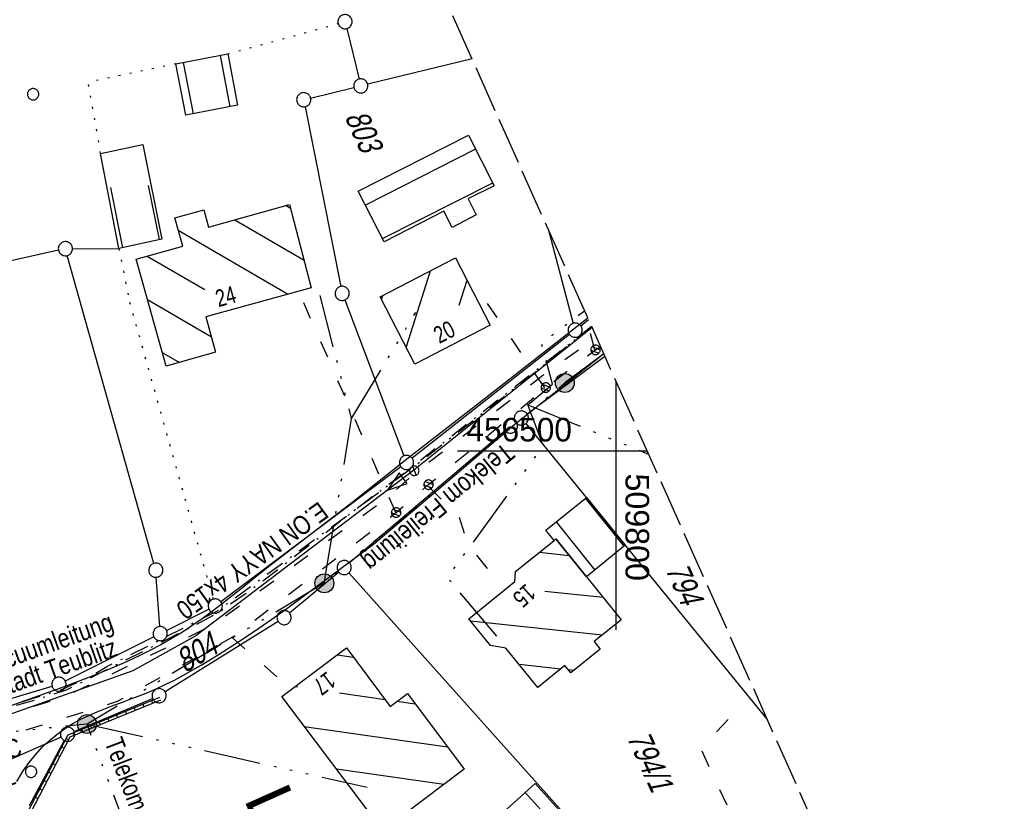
# Model space of a CAD drawing. Extents: x 509202 to 509841, y 456298 to 457260.
# Tile 31 of 56: x 509737 to 509841, y 456463 to 456546. Entities that reach past the tile are written whole.
import ezdxf
from ezdxf.enums import TextEntityAlignment as Align

# ---------------------------------------------------------------- set-up
doc = ezdxf.new("R2010")
doc.units = 0
doc.header["$LTSCALE"] = 10
doc.header["$MEASUREMENT"] = 0
for name, pattern in [('ACAD_ISO03W100', [30, 12, -18]), ('ACAD_ISO14W100', [25.5, 12, -3, 0.5, -3, 0.5, -3, 0.5, -3]), ('LT00', [0]), ('LT08', [0.42, 0.2, -0.1, 0.02, -0.1]), ('LT14', [0.6, 0.5, -0.1]), ('PUNKTX2_STR', [0.6, 0.1, -0.5])]:
    doc.linetypes.add(name, pattern=pattern)
doc.layers.get('0').update_dxf_attribs({"linetype": 'LT00'})
for name, color, linetype in [('--EK_FBR', 1, 'LT00'), ('ABWASSERLTG', 24, 'LT00'), ('ABWASSERLTG_FLIEßPF', 26, 'Continuous'), ('ABWASSERLTG_TEXT', 26, 'Continuous'), ('DFK_BEB_SCHR', 254, 'LT00'), ('DFK_BEBAUUNG', 250, 'LT00'), ('DFK_FLUR_NR', 250, 'LT00'), ('DFK_GZPKT', 250, 'LT00'), ('DFK_HAUSNR', 250, 'LT00'), ('DFK_KATASTER', 250, 'LT00'), ('DFK_NUTZUNGSGRENZE', 70, 'PUNKTX2_STR'), ('DFK_TOPO-ANL', 252, 'LT00'), ('DFK_VERMPKT', 252, 'LT00'), ('ORTSNAMEN', 250, 'Continuous'), ('STROM_TEXT', 80, 'Continuous'), ('STROM_UNTER', 80, 'LT08'), ('STROM_UNTER_BELEUCHTUNG', 80, 'LT08'), ('TELEKOM', 210, 'ACAD_ISO14W100'), ('TELEKOM_TEXT', 210, 'Continuous'), ('V114_AFBR_BAB', 250, 'LT00'), ('V114_MAUER', 141, 'LT00'), ('V114_RASTER', 250, 'LT00'), ('V114_W_HAUS', 130, 'LT00'), ('V114_W_SCHIEB', 130, 'LT00'), ('WASSERLTG', 130, 'ACAD_ISO03W100'), ('WASSERLTG_TEXT', 130, 'Continuous')]:
    doc.layers.add(name, color=color, linetype=linetype)
doc.layers.add('-BLATT_114-RAND', color=7, linetype='LT14', plot=False)
doc.styles.add('Arial', font='ARIAL.TTF')
doc.styles.get("Standard").update_dxf_attribs({"font": 'ARIAL.TTF'})
doc.styles.add('Versorgungsltg', font='ARIAL.TTF', dxfattribs={"width": 0.8, "height": 2})

# ---------------------------------------------------------------- blocks, each defined once
blk = doc.blocks.new('SYMB7010')
at = {"color": 0, "linetype": 'ByBlock'}
for points in [[(-0.031408, 0.499213), (-0.093728, 0.49134), (-0.15457, 0.475719), (-0.212975, 0.452595), (-0.268021, 0.422333), (-0.31884, 0.385411), (-0.36463, 0.342411), (-0.40467, 0.29401), (-0.438329, 0.240973), (-0.465074, 0.184136), (-0.484486, 0.124395), (-0.496256, 0.062692), (-0.5002, 0)], [(-0.5002, 0), (-0.496256, -0.062692), (-0.484486, -0.124395), (-0.465075, -0.184136), (-0.438329, -0.240973), (-0.404671, -0.29401), (-0.36463, -0.342411), (-0.31884, -0.385411), (-0.268021, -0.422333), (-0.212975, -0.452595), (-0.154571, -0.475719), (-0.093728, -0.49134), (-0.031408, -0.499213), (0.031408, -0.499213)], [(0.5002, 0), (0.496256, 0.062692), (0.484485, 0.124395), (0.465074, 0.184136), (0.438329, 0.240973), (0.40467, 0.29401), (0.36463, 0.342411), (0.31884, 0.385411), (0.268021, 0.422333), (0.212975, 0.452595), (0.15457, 0.475719), (0.093728, 0.49134), (0.031408, 0.499213), (-0.031408, 0.499213)], [(0.031408, -0.499213), (0.093728, -0.491341), (0.15457, -0.475719), (0.212975, -0.452595), (0.268021, -0.422333), (0.31884, -0.385411), (0.36463, -0.342411), (0.404671, -0.294011), (0.438329, -0.240974), (0.465075, -0.184136), (0.484486, -0.124395), (0.496256, -0.062692), (0.500201, 0)]]:
    blk.add_lwpolyline(points, dxfattribs=at)
blk = doc.blocks.new('ABWASSER-FLIEßPF')
at = {"layer": 'ABWASSERLTG_FLIEßPF'}
for p, q in [((0, 0), (-2.11, 0.7)), ((-2.11, 0.7), (-2.11, -0.7)), ((-2.11, -0.7), (0, 0))]:
    blk.add_line(p, q, dxfattribs=at)
blk = doc.blocks.new('SYMB1120')
at = {"color": 0, "linetype": 'ByBlock'}
for p, q in [((-0.465, -0.183), (0.183, 0.465)), ((-0.183, -0.465), (0.465, 0.183))]:
    blk.add_line(p, q, dxfattribs=at)
for points in [[(-0.031395, 0.499013), (-0.093691, 0.491144), (-0.154509, 0.475528), (-0.21289, 0.452414), (-0.267913, 0.422164), (-0.318712, 0.385257), (-0.364484, 0.342274), (-0.404509, 0.293893), (-0.438154, 0.240877), (-0.464888, 0.184062), (-0.484292, 0.124345), (-0.496058, 0.062667), (-0.5, 0)], [(-0.5, 0), (-0.496058, -0.062667), (-0.484292, -0.124345), (-0.464888, -0.184062), (-0.438154, -0.240877), (-0.404509, -0.293893), (-0.364485, -0.342274), (-0.318712, -0.385257), (-0.267914, -0.422164), (-0.21289, -0.452414), (-0.154509, -0.475529), (-0.093691, -0.491144), (-0.031395, -0.499014), (0.031395, -0.499014)], [(0.5, 0), (0.496057, 0.062667), (0.484292, 0.124345), (0.464888, 0.184062), (0.438153, 0.240877), (0.404509, 0.293893), (0.364484, 0.342274), (0.318712, 0.385257), (0.267913, 0.422164), (0.21289, 0.452414), (0.154509, 0.475528), (0.093691, 0.491144), (0.031395, 0.499013), (-0.031395, 0.499013)], [(0.031395, -0.499014), (0.093691, -0.491144), (0.154509, -0.475529), (0.21289, -0.452414), (0.267914, -0.422164), (0.318712, -0.385257), (0.364485, -0.342274), (0.404509, -0.293893), (0.438154, -0.240877), (0.464889, -0.184062), (0.484292, -0.124345), (0.496058, -0.062667), (0.5, 0)]]:
    blk.add_lwpolyline(points, dxfattribs=at)
blk = doc.blocks.new('SYMB1119')
at = {"color": 0, "linetype": 'ByBlock'}
blk.add_line((-0.5, 0), (0.5, 0), dxfattribs=at)
for points in [[(-0.031395, 0.499013), (-0.093691, 0.491144), (-0.154509, 0.475528), (-0.21289, 0.452414), (-0.267913, 0.422164), (-0.318712, 0.385257), (-0.364484, 0.342274), (-0.404509, 0.293893), (-0.438154, 0.240877), (-0.464888, 0.184062), (-0.484292, 0.124345), (-0.496058, 0.062667), (-0.5, 0)], [(-0.5, 0), (-0.496058, -0.062667), (-0.484292, -0.124345), (-0.464888, -0.184062), (-0.438154, -0.240877), (-0.404509, -0.293893), (-0.364485, -0.342274), (-0.318712, -0.385257), (-0.267914, -0.422164), (-0.21289, -0.452414), (-0.154509, -0.475529), (-0.093691, -0.491144), (-0.031395, -0.499014), (0.031395, -0.499014)], [(0.5, 0), (0.496057, 0.062667), (0.484292, 0.124345), (0.464888, 0.184062), (0.438153, 0.240877), (0.404509, 0.293893), (0.364484, 0.342274), (0.318712, 0.385257), (0.267913, 0.422164), (0.21289, 0.452414), (0.154509, 0.475528), (0.093691, 0.491144), (0.031395, 0.499013), (-0.031395, 0.499013)], [(0.031395, -0.499014), (0.093691, -0.491144), (0.154509, -0.475529), (0.21289, -0.452414), (0.267914, -0.422164), (0.318712, -0.385257), (0.364485, -0.342274), (0.404509, -0.293893), (0.438154, -0.240877), (0.464889, -0.184062), (0.484292, -0.124345), (0.496058, -0.062667), (0.5, 0)]]:
    blk.add_lwpolyline(points, dxfattribs=at)

msp = doc.modelspace()

# ---------------------------------------------------------------- hatches: boundary and pattern name
at = {"layer": 'TELEKOM_TEXT'}
h = msp.add_hatch(color=256, dxfattribs=at)
edge = h.paths.add_edge_path()
edge.add_arc((509794.58, 456507.19), 1, 0, 360)
h = msp.add_hatch(color=256, dxfattribs=at)
edge = h.paths.add_edge_path()
edge.add_arc((509769.13, 456485.99), 1, 0, 360)
h = msp.add_hatch(color=256, dxfattribs=at)
edge = h.paths.add_edge_path()
edge.add_arc((509744.02, 456471.1), 1, 0, 360)

# ---------------------------------------------------------------- linework, layer by layer
at = {"layer": '--EK_FBR'}
for points in [[(509797.02, 456514.05), (509785.86, 456505.33), (509777.69, 456499), (509772.19, 456494.6), (509764.6, 456488.8), (509763.55, 456487.99), (509762.5, 456487.16), (509761.47, 456486.32), (509760.43, 456485.49), (509759.39, 456484.66), (509758.34, 456483.84), (509757.28, 456483.03), (509756.21, 456482.25), (509755.12, 456481.49), (509754.01, 456480.76), (509752.93, 456480.11), (509751.84, 456479.49), (509750.73, 456478.9), (509749.6, 456478.34), (509748.25, 456477.71), (509746.88, 456477.11), (509745.5, 456476.54), (509744.11, 456475.99), (509742.71, 456475.45), (509741.3, 456474.94), (509739.9, 456474.43), (509736.94, 456473.37), (509733.97, 456472.33)], [(509736.6, 456465.03), (509737.27, 456466.16), (509737.88, 456467.03), (509738.55, 456467.85), (509739.27, 456468.64), (509740.05, 456469.37), (509740.87, 456470.04), (509741.73, 456470.66), (509742.53, 456471.16), (509743.36, 456471.61), (509744.21, 456472.02), (509745.08, 456472.4), (509745.97, 456472.76), (509746.86, 456473.1), (509747.76, 456473.43), (509748.66, 456473.76), (509749.55, 456474.1), (509750.44, 456474.45), (509751.32, 456474.82), (509752.3, 456475.27), (509753.27, 456475.75), (509754.22, 456476.26), (509755.15, 456476.79), (509756.08, 456477.34), (509757.99, 456478.5), (509759.88, 456479.7), (509761.74, 456480.94), (509763.58, 456482.21), (509765.4, 456483.51), (509767.21, 456484.83), (509774.35, 456490.15), (509780.76, 456495.58), (509788.93, 456502.54), (509798.7, 456510.3)]]:
    msp.add_lwpolyline(points, dxfattribs=at)
at = {"layer": '-BLATT_114-RAND'}
msp.add_lwpolyline([(509201.6, 457142.83), (509579.07, 456298.35), (509841.09, 456415.47), (509463.62, 457259.94), (509201.6, 457142.83)], dxfattribs=at)
at = {"layer": 'ABWASSERLTG', "flags": 128}
msp.add_lwpolyline([(509797.46, 456513.06), (509778.6, 456497.96), (509755.54, 456480.42), (509748.85, 456476.74), (509722.39, 456467.35), (509704.29, 456463.15), (509694.28, 456467.49), (509646.81, 456432.16), (509646.53, 456430.89), (509646.67, 456429.46), (509646.49, 456418.89), (509643.75, 456414.57), (509640.21, 456410.97), (509614.03, 456390.46), (509600.1, 456375.17), (509588.48, 456369.23), (509587.13, 456368.21), (509569.37, 456358.69), (509566.46, 456353.5), (509565.61, 456351.79), (509561.16, 456347.76), (509557.54, 456346.98), (509557.34, 456346.95)], dxfattribs=at)
at = {"layer": 'DFK_BEB_SCHR'}
for p, q in [((509759.17, 456536.42), (509758.14, 456541.85)), ((509754.21, 456541.1), (509755.25, 456535.67)), ((509785.14, 456531.93), (509773.47, 456526.02)), ((509775.3, 456522.46), (509786.95, 456528.36)), ((509746.5, 456527.86), (509747.77, 456521.49)), ((509751.68, 456522.36), (509750.53, 456528.09)), ((509765.55, 456525.66), (509765.04, 456525.96)), ((509759.66, 456524.46), (509766.98, 456520.19)), ((509765.23, 456516.58), (509753.68, 456523.32)), ((509750.4, 456520.61), (509756.47, 456517.07)), ((509780.34, 456519.03), (509777.78, 456511)), ((509783.39, 456515.42), (509784.23, 456518.07)), ((509757.18, 456512.02), (509750.42, 456515.97)), ((509775.19, 456516.03), (509775.31, 456516.43)), ((509751.98, 456510.42), (509753.8, 456509.36)), ((509800.85, 456489.93), (509796.78, 456494.99)), ((509793.66, 456492.48), (509797.77, 456487.39)), ((509795.07, 456488.91), (509791.87, 456489.26)), ((509788.55, 456485.59), (509788.61, 456485.58)), ((509792.46, 456485.17), (509798.63, 456484.51)), ((509798.52, 456480.5), (509784.61, 456481.99)), ((509770.51, 456478.43), (509772.18, 456478.19)), ((509789.74, 456477.42), (509794.15, 456476.94)), ((509794.95, 456476.86), (509795.54, 456476.79)), ((509766.28, 456474.99), (509766, 456475.03)), ((509775.57, 456473.66), (509770.75, 456474.35)), ((509778.76, 456473.21), (509776.81, 456473.49)), ((509767.01, 456470.85), (509782.17, 456468.68)), ((509781.76, 456464.7), (509770.43, 456466.32)), ((509796.12, 456457.52), (509790.4, 456463.86))]:
    msp.add_line(p, q, dxfattribs=at)
at = {"layer": 'DFK_BEBAUUNG'}
for points in [[(509758.91, 456542), (509759.94, 456536.57), (509754.47, 456535.52), (509753.43, 456540.95), (509758.91, 456542)], [(509749.94, 456532.44), (509751.94, 456522.42), (509747.39, 456521.41), (509745.46, 456531.48), (509749.94, 456532.44)], [(509772.71, 456527.49), (509784.39, 456533.41), (509787.11, 456528.04), (509784.39, 456526.7), (509784.34, 456526.67), (509785.21, 456524.97), (509782.65, 456523.64), (509781.76, 456525.36), (509775.47, 456522.12), (509772.71, 456527.49)], [(509765.44, 456526.07), (509767.75, 456517.27), (509756.58, 456514.2), (509757.62, 456510.44), (509752.39, 456508.96), (509749.21, 456520.28), (509754.15, 456521.65), (509753.31, 456524.66), (509756.37, 456525.51), (509756.88, 456523.69), (509765.44, 456526.07)], [(509775.05, 456516.3), (509783.02, 456520.42), (509786.69, 456513.3), (509778.71, 456509.19), (509775.05, 456516.3)], [(509796.89, 456486.66), (509793.64, 456490.69), (509793.46, 456490.53), (509792.57, 456491.61), (509796.87, 456495.06), (509800.95, 456490.01), (509796.89, 456486.66)], [(509793.64, 456490.69), (509796.89, 456486.66), (509800.55, 456482.13), (509797.69, 456479.83), (509798.33, 456479.04), (509795.21, 456476.53), (509794.59, 456477.3), (509791.71, 456474.97), (509788.35, 456479.14), (509786.7, 456479.41), (509784.41, 456482.24), (509789.29, 456486.19), (509789.37, 456487.25), (509793.46, 456490.53), (509793.64, 456490.69)], [(509771.46, 456479.15), (509776.1, 456472.96), (509777.92, 456474.32), (509783.94, 456466.34), (509775.32, 456459.84), (509764.63, 456474), (509771.46, 456479.15)], [(509791.44, 456464.8), (509797.16, 456458.46), (509792.69, 456454.44), (509786.97, 456460.77), (509791.44, 456464.8)]]:
    msp.add_lwpolyline(points, dxfattribs=at)
at = {"layer": 'DFK_KATASTER'}
for p, q in [((509771.5, 456544.69), (509772.81, 456539.35)), ((509784.77, 456541.47), (509773.72, 456538.8)), ((509767.68, 456537.34), (509772.26, 456538.44)), ((509767.1, 456536.42), (509770.87, 456517.4)), ((509792.8, 456523.5), (509795.48, 456513.49)), ((509741, 456521.24), (509703.64, 456512.9)), ((509751.1, 456488.1), (509741.93, 456520.68)), ((509771.29, 456515.97), (509777.56, 456499.48)), ((509796.26, 456513.23), (509797.09, 456513.89)), ((509795.08, 456512.31), (509778.42, 456499.24)), ((509790.58, 456503.93), (509798.82, 456510.02)), ((509790.45, 456502.9), (509816, 456471.58)), ((509788.26, 456502.14), (509771.8, 456488.15)), ((509777.23, 456498.33), (509758.19, 456484.04)), ((509751.71, 456481.42), (509751.35, 456486.63)), ((509770.65, 456487.18), (509765.45, 456482.84)), ((509771.73, 456487.1), (509795.29, 456460.76)), ((509752.43, 456481), (509756.92, 456483.25)), ((509764.23, 456481.96), (509752.29, 456474.5)), ((509751.09, 456480.33), (509741.72, 456475.64)), ((509721.46, 456469.51), (509740.33, 456475.1)), ((509742.65, 456470.31), (509750.96, 456473.81)), ((509741.27, 456469.72), (509720.4, 456460.52)), ((509741.61, 456469.36), (509737.89, 456462.44))]:
    msp.add_line(p, q, dxfattribs=at)
at = {"layer": 'DFK_NUTZUNGSGRENZE', "ltscale": 0.2}
for p, q in [((509758.91, 456542), (509770.6, 456545.22)), ((509753.43, 456540.95), (509744.13, 456539.01)), ((509745.46, 456531.48), (509744.13, 456539.01)), ((509747.39, 456521.41), (509748.49, 456515.95)), ((509757.39, 456484.31), (509748.49, 456515.95))]:
    msp.add_line(p, q, dxfattribs=at)
at = {"layer": 'DFK_TOPO-ANL'}
msp.add_line((509742.48, 456521.4), (509747.39, 456521.41), dxfattribs=at)
at = {"layer": 'STROM_UNTER', "flags": 128}
msp.add_lwpolyline([(509797.43, 456513.13), (509796.48, 456512.4), (509789.37, 456506.82), (509777.39, 456497.5), (509773.51, 456494.62), (509762.18, 456485.86), (509757.95, 456482.88), (509754.13, 456480.88), (509741.81, 456474.68), (509738.8, 456473.71), (509726.54, 456470.16), (509719.48, 456468.06), (509700.4, 456462.11), (509696.15, 456460.93), (509694.93, 456460.5), (509696.82, 456452.92), (509697.29, 456452.35)], dxfattribs=at)
at = {"layer": 'STROM_UNTER_BELEUCHTUNG', "flags": 128}
msp.add_lwpolyline([(509723.31, 456457.4), (509721.29, 456459.81), (509720.89, 456460.6), (509719.96, 456461.34), (509717.92, 456462.11), (509716.96, 456466.55), (509717.13, 456467.23), (509724.54, 456469.42), (509738.23, 456473.79), (509741.17, 456474.68), (509743.7, 456475.79), (509746.13, 456477.18), (509757.82, 456483.09), (509769.25, 456491.48), (509778.74, 456498.46), (509790.96, 456507.96), (509797.41, 456513.19)], dxfattribs=at)
at = {"layer": 'TELEKOM', "ltscale": 0.05}
msp.add_line((509744.02, 456471.1), (509773.68, 456464.41), dxfattribs=at)
at = {"layer": 'TELEKOM', "ltscale": 0.05, "flags": 128}
for points in [[(509769.13, 456485.99), (509772.02, 456503.42), (509768.68, 456516.46)], [(509790.65, 456504.88), (509793.28, 456507.06), (509792.12, 456511.41), (509796.67, 456514.83)], [(509772.02, 456503.42), (509778.8, 456514.64)], [(509798.72, 456510.26), (509794.58, 456507.19), (509769.13, 456485.99), (509744.02, 456471.1), (509729.14, 456469.56), (509723.9, 456468.83), (509718.33, 456467.78), (509696.7, 456461.59), (509692.5, 456459.6), (509687.72, 456456.27), (509676.17, 456445.71)], [(509787.39, 456480.41), (509782.16, 456486.59), (509792.32, 456500.55), (509790.65, 456504.88)], [(509790.65, 456504.88), (509803.45, 456499.66)], [(509776.45, 456386.58), (509758.85, 456431.81), (509744.02, 456471.1)]]:
    msp.add_lwpolyline(points, dxfattribs=at)
at = {"layer": 'TELEKOM_TEXT'}
for centre in [(509794.58, 456507.19), (509769.13, 456485.99), (509744.02, 456471.1)]:
    msp.add_circle(centre, 1, dxfattribs=at)
at = {"layer": 'V114_AFBR_BAB'}
for points in [[(509797.02, 456514.05), (509785.86, 456505.33), (509777.69, 456499), (509772.19, 456494.6), (509764.6, 456488.8), (509763.55, 456487.99), (509762.5, 456487.16), (509761.47, 456486.32), (509760.43, 456485.49), (509759.39, 456484.66), (509758.34, 456483.84), (509757.28, 456483.03), (509756.21, 456482.25), (509755.12, 456481.49), (509754.01, 456480.76), (509752.93, 456480.11), (509751.84, 456479.49), (509750.73, 456478.9), (509749.6, 456478.34), (509748.25, 456477.71), (509746.88, 456477.11), (509745.5, 456476.54), (509744.11, 456475.99), (509742.71, 456475.45), (509741.3, 456474.94), (509739.9, 456474.43), (509736.94, 456473.37), (509733.97, 456472.33)], [(509736.6, 456465.03), (509737.27, 456466.16), (509737.88, 456467.03), (509738.55, 456467.85), (509739.27, 456468.64), (509740.05, 456469.37), (509740.87, 456470.04), (509741.73, 456470.66), (509742.53, 456471.16), (509743.36, 456471.61), (509744.21, 456472.02), (509745.08, 456472.4), (509745.97, 456472.76), (509746.86, 456473.1), (509747.76, 456473.43), (509748.66, 456473.76), (509749.55, 456474.1), (509750.44, 456474.45), (509751.32, 456474.82), (509752.3, 456475.27), (509753.27, 456475.75), (509754.22, 456476.26), (509755.15, 456476.79), (509756.08, 456477.34), (509757.99, 456478.5), (509759.88, 456479.7), (509761.74, 456480.94), (509763.58, 456482.21), (509765.4, 456483.51), (509767.21, 456484.83), (509774.35, 456490.15), (509780.76, 456495.58), (509788.93, 456502.54), (509798.7, 456510.3)]]:
    msp.add_lwpolyline(points, dxfattribs=at)
at = {"layer": 'V114_MAUER'}
for p, q in [((509749.93, 456473.2), (509750.04, 456472.93)), ((509750.85, 456473.58), (509750.96, 456473.3)), ((509747.15, 456472.07), (509747.26, 456471.79)), ((509748.07, 456472.45), (509748.19, 456472.17)), ((509749, 456472.83), (509749.11, 456472.55)), ((509744.37, 456470.94), (509744.48, 456470.66)), ((509745.3, 456471.31), (509745.41, 456471.04)), ((509746.22, 456471.69), (509746.34, 456471.41)), ((509742.52, 456470.18), (509742.63, 456469.9)), ((509743.44, 456470.56), (509743.56, 456470.28)), ((509741.8, 456469.57), (509742.07, 456469.44)), ((509740.88, 456467.8), (509741.14, 456467.66)), ((509741.34, 456468.69), (509741.6, 456468.55)), ((509740.41, 456466.91), (509740.68, 456466.78)), ((509739.95, 456466.03), (509740.22, 456465.89)), ((509739.49, 456465.14), (509739.76, 456465)), ((509739.03, 456464.25), (509739.3, 456464.11)), ((509738.57, 456463.37), (509738.83, 456463.23))]:
    msp.add_line(p, q, dxfattribs=at)
for points in [[(509758.33, 456446.45), (509737.72, 456461.74), (509742.01, 456469.97), (509751.71, 456473.93)], [(509758.51, 456446.69), (509738.1, 456461.82), (509742.22, 456469.73), (509751.83, 456473.66)]]:
    msp.add_lwpolyline(points, dxfattribs=at)
at = {"layer": 'V114_RASTER'}
for p, q in [((509800, 456481.06), (509800, 456507.39)), ((509783.24, 456500), (509803.3, 456500))]:
    msp.add_line(p, q, dxfattribs=at)
at = {"layer": 'WASSERLTG', "ltscale": 0.015, "flags": 128}
for points in [[(509776.72, 456493.42), (509766.85, 456515.91)], [(509792.47, 456506.68), (509786, 456516.19), (509785.41, 456515.9)], [(509797.76, 456510.68), (509796.56, 456515.09)], [(509691.56, 456464.38), (509694.96, 456466.87), (509708.15, 456463.53), (509741.69, 456474.02), (509757.42, 456481.62), (509775.9, 456495.14), (509778.84, 456497.79), (509792.26, 456508.01), (509797.91, 456512.05)], [(509559.97, 456341.09), (509561.22, 456341.15), (509566.57, 456340.67), (509573.42, 456341.76), (509574.74, 456342.18), (509576.63, 456342.33), (509579.79, 456342.79), (509586.39, 456352.93), (509591.79, 456360.94), (509601.02, 456372.95), (509608.39, 456381.47), (509620.91, 456393.84), (509638.51, 456407.43), (509653.04, 456415.55), (509699.72, 456438.4), (509700.42, 456438.74), (509701.73, 456444.51), (509703.47, 456457.33), (509703.65, 456458.97), (509704.66, 456460.13), (509706.55, 456460.68), (509715.62, 456463.53), (509747.24, 456473.52), (509759.39, 456480.28), (509776.73, 456493.48), (509780.16, 456496.43), (509792.57, 456506.7), (509797.83, 456510.69), (509798.36, 456511.06)], [(509780.22, 456496.17), (509783.35, 456493.11), (509784.33, 456490.07), (509787.86, 456485.65)], [(509759.38, 456480.26), (509764.87, 456475.42)], [(509811.86, 456471.59), (509808.96, 456468.47), (509818.09, 456448.84), (509809.4, 456442.2), (509819.45, 456405.8)]]:
    msp.add_lwpolyline(points, dxfattribs=at)

# ---------------------------------------------------------------- block references
at = {"layer": 'ABWASSERLTG_FLIEßPF', "rotation": 217.2508021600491}
msp.add_blockref('ABWASSER-FLIEßPF', (509775.81, 456495.84), dxfattribs=at)
at = {"layer": 'DFK_GZPKT', "xscale": 1.500000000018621, "yscale": 1.5, "zscale": 1.5, "rotation": 264.7377099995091}
for p in [(509771.32, 456545.42), (509772.99, 456538.62), (509766.95, 456537.16), (509741.73, 456521.4), (509771.02, 456516.67), (509795.67, 456512.77), (509789.98, 456503.48), (509788.83, 456502.63), (509777.83, 456498.78), (509751.3, 456487.38), (509771.23, 456487.66), (509757.59, 456483.59), (509764.87, 456482.36), (509751.76, 456480.67), (509741.05, 456475.31), (509751.65, 456474.1), (509741.96, 456470.02)]:
    msp.add_blockref('SYMB7010', p, dxfattribs=at)
at = {"layer": 'DFK_VERMPKT', "xscale": 1.200000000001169, "yscale": 1.200000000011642, "zscale": 1.2, "rotation": 264.7377100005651}
for p in [(509738.31, 456537.74), (509738.1, 456466.05)]:
    msp.add_blockref('SYMB7010', p, dxfattribs=at)
at = {"layer": 'V114_W_HAUS', "rotation": 294.0839999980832}
for p in [(509797.83, 456510.69), (509792.57, 456506.7), (509780.16, 456496.43), (509776.73, 456493.48)]:
    msp.add_blockref('SYMB1120', p, dxfattribs=at)
at = {"layer": 'V114_W_SCHIEB', "color": 26, "rotation": 294.0839999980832}
msp.add_blockref('SYMB1119', (509778.65, 456497.9), dxfattribs=at)

# ---------------------------------------------------------------- texts
at = {"layer": 'ABWASSERLTG_TEXT', "insert": (509735.69, 456476.69), "char_height": 2, "attachment_point": 5, "rotation": 19.5363, "line_spacing_factor": 0.8, "style": 'Versorgungsltg'}
msp.add_mtext('Abwasservacuumleitung \\PPVC 100 Stadt Teublitz', dxfattribs=at)
at = {"layer": 'DFK_FLUR_NR', "oblique": 13.754, "width": 0.75}
for s, rotation, p in [('803', 294.084, (509771.25, 456535.37)), ('794', 294.084, (509805.18, 456487.48)), ('804', 31.4397, (509754.37, 456476.45)), ('794/1', 294.084, (509801.11, 456469.7))]:
    msp.add_text(s, height=2.5, rotation=rotation, dxfattribs=at).set_placement(p)
at = {"layer": 'DFK_HAUSNR', "width": 0.75}
for s, rotation, p in [('24', 15.541, (509757.92, 456515.2)), ('20', 27.2502, (509781.3, 456511.31)), ('15', -138.3678, (509790.48, 456486.04)), ('17', -142.9834, (509769.43, 456476.74))]:
    msp.add_text(s, height=1.8, rotation=rotation, dxfattribs=at).set_placement(p)
at = {"layer": 'ORTSNAMEN', "insert": (509765.13, 456465.21), "char_height": 5, "attachment_point": 1, "rotation": 294.084, "style": 'Arial'}
msp.add_mtext('Loisnitz', dxfattribs=at)
at = {"layer": 'STROM_TEXT', "style": 'Versorgungsltg', "width": 0.8}
msp.add_text('E.ON NAYY 4x150', height=2, rotation=215.8747, dxfattribs=at).set_placement((509760.92, 456489.19), align=Align.CENTER)
at = {"layer": 'TELEKOM_TEXT', "style": 'Versorgungsltg'}
for rotation, width, p in [(219.0507, 0.8, (509780.56, 456494.79)), (290.8259, 0.75, (509749.11, 456460.59))]:
    msp.add_text('Telekom Freileitung', height=2, rotation=rotation, dxfattribs=dict(at, width=width)).set_placement(p, align=Align.CENTER)
at = {"layer": 'V114_RASTER'}
for s, rotation, width, p in [(' 456500', 0.0001, 0.958, (509783.24, 456501)), (' 509800', -89.9999, 0.976, (509801, 456498.56))]:
    msp.add_text(s, height=2.5, rotation=rotation, dxfattribs=dict(at, width=width)).set_placement(p)
at = {"layer": 'WASSERLTG_TEXT', "insert": (509729.43, 456464.85), "char_height": 2, "attachment_point": 5, "rotation": 18.4172, "line_spacing_factor": 0.8, "style": 'Versorgungsltg'}
msp.add_mtext('WL DN 200 PVC\\PStadt Teublitz', dxfattribs=at)

doc.saveas('drawing.dxf')
